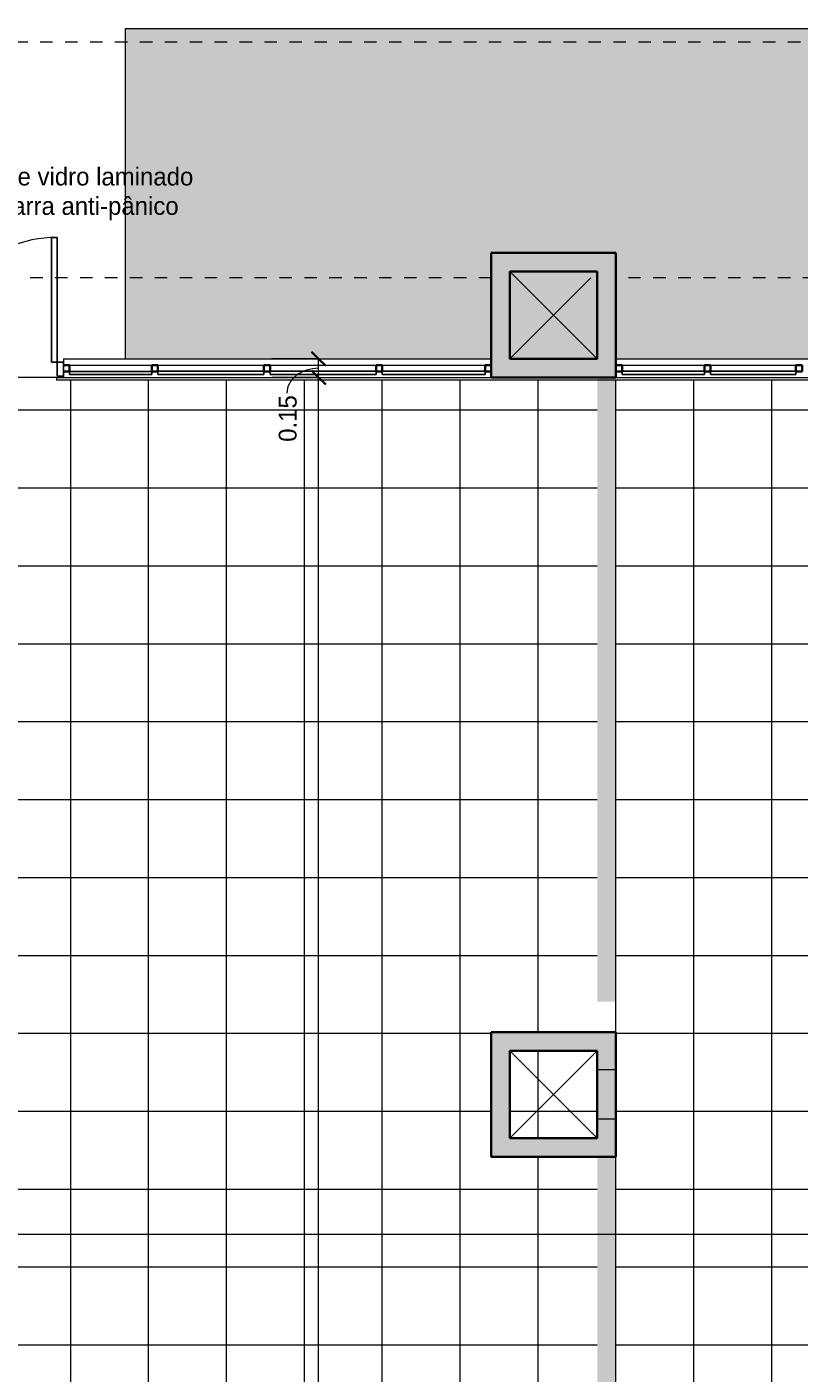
# Model space of a CAD drawing. Header units: metres. Extents: x -33 to 1508, y -379 to 284.
# Tile 160 of 186: x -24 to -18, y 21 to 32. Entities that reach past the tile are written whole.
import ezdxf

# ---------------------------------------------------------------- set-up
doc = ezdxf.new("R2010")
doc.units = ezdxf.units.M
doc.linetypes.add('Projeção', pattern=[0.003969, 0.002381, -0.001587])
for name, color, linetype, lineweight in [('A-ANNO-DIMS', 211, 'Continuous', 9), ('A-ANNO-DIMS-75', 211, 'Continuous', 9), ('A-DETL-GENF', 92, 'Continuous', 18), ('A-DETL-THIN', 151, 'Continuous', 18), ('A-DOOR', 31, 'Continuous', 18), ('A-DOOR-FRAM', 31, 'Continuous', 25), ('A-FLOR', 192, 'Continuous', 18), ('A-FLOR-OVHD', 1, 'Projeção', 18), ('A-FLOR-PATT', 8, 'Continuous', 18), ('A-GLAZ-CURT', 52, 'Continuous', 18), ('A-GLAZ-CWMG', 51, 'Continuous', 18), ('A-WALL', 113, 'Continuous', 18), ('A-WALL-PATT', 111, 'Continuous', 35), ('G-ANNO-SYMB', 111, 'Continuous', 9), ('G-ANNO-TEXT', 231, 'Continuous', 9)]:
    doc.layers.add(name, color=color, linetype=linetype, lineweight=lineweight)
doc.styles.add('Century Gothic', font='GOTHIC.TTF', dxfattribs={"height": 0.143711})
doc.dimstyles.new('Diagonal_-_2MM_Century_Gothic_-_M', dxfattribs={"dimscale": 0.3048, "dimtxt": 0.15, "dimasz": 0.369094, "dimexe": 0.049213, "dimexo": 0.0625, "dimgap": 0.369094, "dimtad": 1, "dimrnd": 0.01, "dimzin": 0, "dimdsep": 46, "dimtxsty": 'Century Gothic', "dimblk1": 'OBLIQUE', "dimblk2": 'OBLIQUE', "dimsah": 1, "dimcen": 0.09, "dimdle": 0.19685, "dimazin": 0, "dimtfac": 1, "dimtdec": 4, "dimtix": 1, "dimtmove": 1, "dimatfit": 3, "dimfxl": 1.230315, "dimfxlon": 1, "dimtvp": 1, "dimtolj": 1, "dimtzin": 0, "dimarcsym": 2})
doc.dimstyles.new('Diagonal_-_2MM_Century_Gothic_-_M_1', dxfattribs={"dimscale": 0.3048, "dimtxt": 0.15, "dimasz": 0.369094, "dimexe": 0.049213, "dimexo": 0.0625, "dimgap": 0.369094, "dimtad": 1, "dimrnd": 0.01, "dimzin": 0, "dimdsep": 46, "dimtxsty": 'Century Gothic', "dimblk1": 'OBLIQUE', "dimblk2": 'OBLIQUE', "dimsah": 1, "dimcen": 0.09, "dimdle": 0.19685, "dimazin": 0, "dimtfac": 1, "dimtdec": 4, "dimtix": 1, "dimtmove": 0, "dimatfit": 3, "dimfxl": 1.230315, "dimfxlon": 1, "dimtvp": 1, "dimtolj": 1, "dimtzin": 0, "dimarcsym": 2})

# ---------------------------------------------------------------- blocks, each defined once
blk = doc.blocks.new('Painel do sistema - Envidraçado-967515-1-PLANTA CONSTRUIR DEMOLIR')
at = {"layer": 'A-GLAZ-CURT', "lineweight": 25}
for p, q in [((0.342525, 0.0495), (-0.342525, 0.0495)), ((-0.342525, 0.0495), (-0.342525, 0.0245)), ((-0.342525, 0.0245), (0.342525, 0.0245)), ((0.342525, 0.0245), (0.342525, 0.0495))]:
    blk.add_line(p, q, dxfattribs=at)
blk = doc.blocks.new('Painel do sistema - Envidraçado-967516-1-PLANTA CONSTRUIR DEMOLIR')
at = {"layer": 'A-GLAZ-CURT', "lineweight": 25}
for p, q in [((0.330025, 0.0495), (-0.330025, 0.0495)), ((-0.330025, 0.0495), (-0.330025, 0.0245)), ((-0.330025, 0.0245), (0.330025, 0.0245)), ((0.330025, 0.0245), (0.330025, 0.0495))]:
    blk.add_line(p, q, dxfattribs=at)
blk = doc.blocks.new('Montante retangular - 50 x 150 mm-967428-1-PLANTA CONSTRUIR DEMOLIR')
at = {"layer": 'A-GLAZ-CWMG', "lineweight": 35}
for p, q in [((-0.05, 0.025), (0, 0.025)), ((-0.05, -0.025), (-0.05, 0.025)), ((0, 0.025), (0, -0.025)), ((0, -0.025), (-0.05, -0.025))]:
    blk.add_line(p, q, dxfattribs=at)
blk = doc.blocks.new('Montante retangular - 50 x 150 mm-962367-1-PLANTA CONSTRUIR DEMOLIR')
at = {"layer": 'A-GLAZ-CWMG'}
blk.add_line((-18.517, 29.185), (-17.832, 29.185), dxfattribs=at)
blk = doc.blocks.new('Montante retangular - 50 x 150 mm-962368-1-PLANTA CONSTRUIR DEMOLIR')
at = {"layer": 'A-GLAZ-CWMG'}
blk.add_line((-19.227, 29.185), (-18.567, 29.185), dxfattribs=at)
blk = doc.blocks.new('Montante retangular - 50 x 150 mm-967421-1-PLANTA CONSTRUIR DEMOLIR')
at = {"layer": 'A-GLAZ-CWMG', "lineweight": 35}
for p, q in [((-0.025, 0.025), (0.025, 0.025)), ((-0.025, -0.025), (-0.025, 0.025)), ((0.025, 0.025), (0.025, -0.025)), ((0.025, -0.025), (-0.025, -0.025))]:
    blk.add_line(p, q, dxfattribs=at)
blk = doc.blocks.new('Montante retangular - 50 x 150 mm-V18-1-PLANTA CONSTRUIR DEMOLIR')
at = {"layer": 'A-GLAZ-CWMG', "color": 20, "lineweight": 35}
for p, q in [((0, 0.025), (-0.05, 0.025)), ((-0.05, 0.025), (-0.05, -0.025)), ((0, -0.025), (0, 0.025)), ((-0.05, -0.025), (0, -0.025))]:
    blk.add_line(p, q, dxfattribs=at)
blk = doc.blocks.new('Painel do sistema - Envidraçado-967559-1-PLANTA CONSTRUIR DEMOLIR')
at = {"layer": 'A-GLAZ-CURT', "color": 10, "lineweight": 25}
for p, q in [((0.4125, 0.0495), (-0.4125, 0.0495)), ((-0.4125, 0.0495), (-0.4125, 0.0245)), ((-0.4125, 0.0245), (0.4125, 0.0245)), ((0.4125, 0.0245), (0.4125, 0.0495))]:
    blk.add_line(p, q, dxfattribs=at)
blk = doc.blocks.new('Painel do sistema - Envidraçado-967560-1-PLANTA CONSTRUIR DEMOLIR')
at = {"layer": 'A-GLAZ-CURT', "color": 10, "lineweight": 25}
for p, q in [((0.425, 0.0495), (-0.425, 0.0495)), ((-0.425, 0.0495), (-0.425, 0.0245)), ((-0.425, 0.0245), (0.425, 0.0245)), ((0.425, 0.0245), (0.425, 0.0495))]:
    blk.add_line(p, q, dxfattribs=at)
blk = doc.blocks.new('Painel do sistema - Envidraçado-2558244-1-PLANTA CONSTRUIR DEMOLIR')
at = {"layer": 'A-GLAZ-CURT', "color": 10, "lineweight": 25}
for p, q in [((0.33, 0.05), (-0.33, 0.05)), ((-0.33, 0.05), (-0.33, 0.025)), ((-0.33, 0.025), (0.33, 0.025)), ((0.33, 0.025), (0.33, 0.05))]:
    blk.add_line(p, q, dxfattribs=at)
blk = doc.blocks.new('Montante retangular - 50 x 150 mm-961897-1-PLANTA CONSTRUIR DEMOLIR')
at = {"layer": 'A-GLAZ-CWMG', "color": 1}
blk.add_line((-21.152, 29.185), (-20.327, 29.185), dxfattribs=at)
blk = doc.blocks.new('Montante retangular - 50 x 150 mm-961916-1-PLANTA CONSTRUIR DEMOLIR')
at = {"layer": 'A-GLAZ-CWMG', "color": 1}
blk.add_line((-22.052, 29.185), (-21.202, 29.185), dxfattribs=at)
blk = doc.blocks.new('Montante retangular - 50 x 150 mm-2558234-1-PLANTA CONSTRUIR DEMOLIR')
at = {"layer": 'A-GLAZ-CWMG', "color": 1}
blk.add_line((-23.661, 29.185), (-23.002, 29.185), dxfattribs=at)
blk = doc.blocks.new('Montante retangular - 50 x 150 mm-V20-1-PLANTA CONSTRUIR DEMOLIR')
at = {"layer": 'A-GLAZ-CWMG', "color": 20, "lineweight": 35}
for p, q in [((-0.025, 0.025), (0.025, 0.025)), ((-0.025, -0.025), (-0.025, 0.025)), ((0.025, 0.025), (0.025, -0.025)), ((0.025, -0.025), (-0.025, -0.025))]:
    blk.add_line(p, q, dxfattribs=at)
blk = doc.blocks.new('Double_Aluminum_Door_with_Transom_6328 - 6_-0_ x 7_-0_ x 9_-0_H_-1802340-1-PLANTA CONSTRUIR DEMOLIR')
at = {"layer": 'A-DOOR', "color": 10, "lineweight": 25}
for p, q in [((-1, 1.0496), (-0.95555, 1.0496)), ((-1, 0.0496), (-1, 1.0496)), ((-0.95555, 1.0496), (-0.95555, 0.0496)), ((0.95555, 1.0496), (0.95555, 0.0496)), ((1, 1.0496), (0.95555, 1.0496)), ((1, 0.0496), (1, 1.0496)), ((-0.95555, 0.0496), (-1, 0.0496)), ((0.95555, 0.0496), (1, 0.0496))]:
    blk.add_line(p, q, dxfattribs=at)
at = {"layer": 'A-DOOR', "color": 1}
for centre, start, end in [((-1, 0.0496), 360, 90), ((1, 0.0496), 90, 180)]:
    blk.add_arc(centre, 1, start, end, dxfattribs=at)
at = {"layer": 'A-DOOR-FRAM', "color": 10}
for p, q in [((-1, 0.0496), (-1.0508, 0.0496)), ((-1.0508, 0.0496), (-1.0508, -0.0647)), ((-1, -0.0647), (-1, 0.0496)), ((1.0508, 0.0496), (1, 0.0496)), ((1, 0.0496), (1, -0.0647)), ((1.0508, -0.0647), (1.0508, 0.0496)), ((-1.0508, -0.0647), (-1, -0.0647)), ((1, -0.0647), (1.0508, -0.0647))]:
    blk.add_line(p, q, dxfattribs=at)
blk = doc.blocks.new('Montante retangular - 50 x 150 mm-V22-1-PLANTA CONSTRUIR DEMOLIR')
at = {"layer": 'A-GLAZ-CWMG', "color": 20, "lineweight": 35}
for p, q in [((-0.05, 0.025), (0, 0.025)), ((-0.05, -0.025), (-0.05, 0.025)), ((0, -0.025), (-0.05, -0.025))]:
    blk.add_line(p, q, dxfattribs=at)
blk = doc.blocks.new('DIMBLOCK39-1-PLANTA CONSTRUIR DEMOLIR')
at = {"layer": 'A-ANNO-DIMS-75', "transparency": 16777216}
for p, q in [((-22.038, 29.085), (-21.648, 29.085)), ((-21.663, 29.085), (-22.038, 29.085)), ((-21.663, 4.995), (-21.663, 29.085)), ((-22.038, 4.995), (-21.648, 4.995)), ((-21.663, 4.995), (-22.038, 4.995))]:
    blk.add_line(p, q, dxfattribs=at)
at = {"layer": 'A-ANNO-DIMS-75', "lineweight": 35, "transparency": 16777216}
for p, q in [((-21.663, 29.085), (-21.719, 29.142)), ((-21.663, 29.085), (-21.606, 29.029)), ((-21.663, 4.995), (-21.719, 5.052)), ((-21.663, 4.995), (-21.606, 4.939))]:
    blk.add_line(p, q, dxfattribs=at)
at = {"layer": 'A-ANNO-DIMS-75', "color": 0, "transparency": 16777216, "insert": (-21.959, 16.789), "char_height": 0.1437, "width": 0.60286, "attachment_point": 1, "rotation": 90, "line_spacing_factor": 0.984117, "style": 'Century Gothic'}
blk.add_mtext('24.09', dxfattribs=at)
blk = doc.blocks.new('_Oblique')
at = {"color": 0, "linetype": 'ByBlock', "lineweight": -2}
blk.add_line((-0.5, -0.5), (0.5, 0.5), dxfattribs=at)
blk = doc.blocks.new('DIMBLOCK40-1-PLANTA CONSTRUIR DEMOLIR')
at = {"layer": 'A-ANNO-DIMS-75', "lineweight": 35, "transparency": 16777216}
for p, q in [((-21.663, 29.235), (-21.719, 29.292)), ((-21.663, 29.235), (-21.606, 29.179)), ((-21.663, 29.085), (-21.719, 29.142)), ((-21.663, 29.085), (-21.606, 29.029))]:
    blk.add_line(p, q, dxfattribs=at)
at = {"layer": 'A-ANNO-DIMS-75', "transparency": 16777216}
for p, q in [((-22.038, 29.235), (-21.648, 29.235)), ((-21.663, 29.235), (-22.038, 29.235)), ((-21.663, 29.085), (-21.663, 29.235)), ((-22.038, 29.085), (-21.648, 29.085)), ((-21.663, 29.085), (-22.038, 29.085))]:
    blk.add_line(p, q, dxfattribs=at)
blk.add_ellipse((-21.663, 28.96), major_axis=(0.254, 0), ratio=0.787044, start_param=1.570796, end_param=3.141593, dxfattribs=at)
at = {"layer": 'A-ANNO-DIMS-75', "color": 0, "transparency": 16777216, "insert": (-21.983, 28.57), "char_height": 0.1437, "width": 0.46857, "attachment_point": 1, "rotation": 90, "line_spacing_factor": 0.984117, "style": 'Century Gothic'}
blk.add_mtext('0.15', dxfattribs=at)

msp = doc.modelspace()

# ---------------------------------------------------------------- hatches: boundary and pattern name
at = {"layer": 'A-DETL-GENF'}
h = msp.add_hatch(color=2, dxfattribs=at)
h.paths.add_polyline_path([(-19.277, 6.08), (-19.277, 10.835), (-19.427, 10.835), (-19.427, 6.08), (-19.377, 6.08)], flags=0)
h.paths.add_polyline_path([(-19.277, 12.08), (-19.277, 16.835), (-19.427, 16.835), (-19.427, 12.08)], flags=0)
h.paths.add_polyline_path([(-19.427, 18.08), (-19.277, 18.08), (-19.277, 22.835), (-19.427, 22.835), (-19.427, 22.232)], flags=0)
h.paths.add_polyline_path([(-19.427, 24.08), (-19.277, 24.08), (-19.277, 29.08), (-19.427, 29.08), (-19.427, 24.346)], flags=0)
h.paths.add_polyline_path([(-9.558, 29.08), (-9.558, 29.23), (-9.882, 29.23), (-9.882, 29.08)], flags=0)
h.paths.add_polyline_path([(-11.297, 29.085), (-10.892, 29.085), (-10.892, 29.23), (-11.297, 29.23), (-11.297, 29.143)], flags=0)
at = {"layer": 'A-FLOR-PATT'}
h = msp.add_hatch(color=256, dxfattribs=at)
h.paths.add_polyline_path([(12.12, -28.517), (25.991, -28.517), (25.991, -28.481), (8.97, -28.481), (8.97, -19.309), (25.991, -19.309), (25.991, -13.265), (25.973, -13.265), (25.973, -4.781), (22.713, -4.781), (22.713, -4.845), (22.723, -4.845), (22.723, -4.795), (22.837, -4.795), (22.837, -4.845), (22.863, -4.845), (22.863, -6.165), (23.713, -6.165), (23.713, -7.165), (22.886, -7.165), (22.863, -8.873), (22.863, -12.515), (23.213, -12.515), (23.213, -13.515), (22.213, -13.515), (22.213, -12.665), (17.423, -12.665), (17.423, -13.515), (16.423, -13.515), (16.423, -12.665), (11.423, -12.665), (11.423, -13.515), (10.423, -13.515), (10.423, -12.665), (5.423, -12.665), (5.423, -13.515), (4.423, -13.515), (4.423, -12.665), (-0.577, -12.665), (-0.577, -19.815), (-0.077, -19.815), (-0.077, -21.315), (-1.628, -21.315), (-1.628, -20.815), (-6.427, -20.815), (-6.427, -21.02), (3.96, -28.517), (11.804, -28.517)], flags=0)
h.paths.add_polyline_path([(-32.827, -28.517), (-31.334, -28.517), (-32.827, -27.457)], flags=0)
h.paths.add_polyline_path([(-24.17, -21.315), (-23.877, -21.315), (-23.877, -20.315), (-26.884, -20.315), (-26.884, -12.765), (-27.884, -12.765), (-27.884, -13.29), (-29.027, -13.29), (-29.027, -11.79), (-28.512, -11.79), (-28.512, -1.515), (-29.027, -1.515), (-29.027, -0.015), (-28.512, -0.015), (-28.512, 4.335), (-29.027, 4.335), (-29.027, 5.835), (-28.527, 5.835), (-28.527, 10.835), (-29.027, 10.835), (-29.027, 11.835), (-28.527, 11.835), (-28.527, 16.835), (-29.027, 16.835), (-29.027, 17.835), (-28.527, 17.835), (-28.527, 22.835), (-29.027, 22.835), (-29.027, 23.835), (-28.527, 23.835), (-28.527, 29.085), (-29.027, 29.085), (-29.027, 30.085), (-28.027, 30.085), (-28.027, 29.235), (-26.212, 29.235), (-26.212, 31.885), (-28.177, 31.885), (-28.177, 31.898), (-32.827, 31.898), (-32.827, -16.332), (-26.884, -20.688), (-26.735, -20.79), (-26.575, -20.888), (-26.41, -20.976), (-26.239, -21.054), (-26.065, -21.122), (-25.887, -21.181), (-25.706, -21.229), (-25.522, -21.266), (-25.336, -21.293), (-25.15, -21.309), (-24.962, -21.315), (-24.64, -21.315)], flags=0)
h.paths.add_polyline_path([(-23.695, -21.165), (-22.527, -21.165), (-22.527, -20.315), (-23.727, -20.315), (-23.727, -21.165)], flags=0)
h.paths.add_polyline_path([(-1.478, -21.165), (-0.227, -21.165), (-0.227, -19.965), (-0.577, -19.965), (-0.577, -20.815), (-1.478, -20.815), (-1.478, -21.02)], flags=0)
h.paths.add_polyline_path([(-6.927, -16.716), (-6.827, -16.716), (-6.827, -16.566), (-6.877, -16.566), (-6.877, -16.715), (-6.927, -16.715)], flags=0)
h.paths.add_polyline_path([(-5.927, -16.716), (-5.927, -16.715), (-5.977, -16.715), (-5.977, -16.566), (-6.027, -16.566), (-6.027, -16.716), (-5.929, -16.716)], flags=0)
h.paths.add_polyline_path([(-30.771, -16.525), (-30.771, -14.525), (-29.471, -14.525), (-29.471, -16.525)], flags=0)
h.paths.add_polyline_path([(-11.234, -16.515), (-11.227, -16.515), (-11.227, -15.015), (-11.234, -15.015), (-11.234, -16.511)], flags=0)
h.paths.add_polyline_path([(-6.367, -15.415), (-6.257, -15.415), (-6.257, -15.265), (-6.367, -15.265), (-6.367, -15.395)], flags=0)
h.paths.add_polyline_path([(22.693, -13.365), (23.063, -13.365), (23.063, -12.665), (22.363, -12.665), (22.363, -13.365), (22.689, -13.365)], flags=0)
h.paths.add_polyline_path([(16.573, -13.365), (17.273, -13.365), (17.273, -12.665), (16.573, -12.665)], flags=0)
h.paths.add_polyline_path([(10.723, -13.365), (11.273, -13.365), (11.273, -12.665), (10.573, -12.665), (10.573, -13.365)], flags=0)
h.paths.add_polyline_path([(5.273, -13.365), (5.273, -12.665), (4.573, -12.665), (4.573, -13.365), (5.123, -13.365)], flags=0)
h.paths.add_polyline_path([(-28.324, -13.14), (-28.034, -13.14), (-28.034, -12.765), (-28.212, -12.765), (-28.212, -12.79), (-28.512, -12.79), (-28.512, -11.94), (-28.877, -11.94), (-28.877, -13.14), (-28.512, -13.14)], flags=0)
h.paths.add_polyline_path([(23.563, -7.015), (23.563, -6.315), (22.863, -6.315), (22.863, -7.015)], flags=0)
h.paths.add_polyline_path([(22.713, -2.781), (22.723, -2.781), (22.723, -2.744), (22.713, -2.744)], flags=0)
h.paths.add_polyline_path([(22.837, -2.781), (25.973, -2.781), (25.973, 3.385), (-0.297, 3.385), (-0.297, 1.435), (4.423, 1.435), (4.423, 2.285), (5.423, 2.285), (5.423, 1.435), (10.423, 1.435), (10.423, 2.285), (11.423, 2.285), (11.423, 1.435), (16.423, 1.435), (16.423, 2.285), (17.423, 2.285), (17.423, 1.435), (22.213, 1.435), (22.213, 2.285), (23.213, 2.285), (23.213, 1.285), (22.863, 1.285), (22.863, -0.165), (23.713, -0.165), (23.713, -1.165), (22.863, -1.165), (22.863, -2.744), (22.837, -2.744)], flags=0)
h.paths.add_polyline_path([(-6.587, -1.813), (-6.587, -1.813), (-7.996, -0.538), (-8.593, -1.198), (-8.489, -1.292), (-7.891, -0.632), (-6.587, -1.813)], flags=0)
h.paths.add_polyline_path([(-9.002, -1.65), (-9.002, -1.65), (-9.002, -1.65)], flags=0)
h.paths.add_polyline_path([(-28.805, -1.365), (-28.512, -1.365), (-28.512, -0.165), (-28.877, -0.165), (-28.877, -1.365)], flags=0)
h.paths.add_polyline_path([(-8.45, -1.248), (-8.554, -1.154), (-8.011, -0.555), (-7.912, -0.654), (-8.353, -1.141)], flags=0)
h.paths.add_polyline_path([(22.863, -1.015), (23.563, -1.015), (23.563, -0.315), (22.863, -0.315), (22.863, -0.865)], flags=0)
h.paths.add_polyline_path([(22.363, 1.435), (22.663, 1.435), (22.663, 1.685), (22.863, 1.685), (22.863, 1.435), (23.063, 1.435), (23.063, 2.135), (22.363, 2.135), (22.363, 1.685)], flags=0)
h.paths.add_polyline_path([(17.273, 1.435), (17.273, 2.135), (16.573, 2.135), (16.573, 1.435), (16.823, 1.435), (16.823, 1.685), (17.023, 1.685), (17.023, 1.435)], flags=0)
h.paths.add_polyline_path([(4.823, 1.435), (4.823, 1.685), (5.023, 1.685), (5.023, 1.435), (5.273, 1.435), (5.273, 2.135), (4.573, 2.135), (4.573, 1.435)], flags=0)
h.paths.add_polyline_path([(11.023, 1.435), (11.273, 1.435), (11.273, 2.135), (10.573, 2.135), (10.573, 1.435), (10.823, 1.435), (10.823, 1.685), (11.023, 1.685)], flags=0)
h.paths.add_polyline_path([(-28.877, 4.485), (-28.512, 4.485), (-28.512, 4.995), (-28.177, 4.995), (-28.177, 5.685), (-28.877, 5.685), (-28.877, 4.695)], flags=0)
h.paths.add_polyline_path([(-20.127, 4.995), (-19.377, 4.995), (-19.377, 5.685), (-20.127, 5.685), (-20.127, 5.001)], flags=0)
h.paths.add_polyline_path([(-5.077, 5.265), (-4.627, 5.265), (-4.627, 5.285), (-5.077, 5.285)], flags=0)
h.paths.add_polyline_path([(12.606, 5.275), (16.423, 5.275), (16.423, 6.185), (17.423, 6.185), (17.423, 5.275), (22.213, 5.275), (22.213, 6.185), (23.213, 6.185), (23.213, 5.275), (25.991, 5.275), (25.991, 10.835), (8.989, 10.835), (8.989, 31.898), (-1.527, 31.898), (-1.527, 30.085), (-0.677, 30.085), (-0.677, 29.085), (-1.527, 29.085), (-1.527, 23.835), (-0.677, 23.835), (-0.677, 22.835), (-1.527, 22.835), (-1.527, 17.835), (-0.677, 17.835), (-0.677, 16.835), (-1.527, 16.835), (-1.527, 11.835), (-0.677, 11.835), (-0.677, 10.975), (4.523, 10.975), (4.523, 6.185), (5.423, 6.185), (5.423, 5.275), (10.423, 5.275), (10.423, 6.185), (11.423, 6.185), (11.423, 5.275)], flags=0)
h.paths.add_polyline_path([(-2.302, 5.285), (-2.302, 5.285), (-3.418, 5.285)], flags=0)
h.paths.add_polyline_path([(22.513, 5.335), (23.063, 5.335), (23.063, 6.035), (22.363, 6.035), (22.363, 5.335)], flags=0)
h.paths.add_polyline_path([(17.123, 5.335), (17.273, 5.335), (17.273, 6.035), (16.573, 6.035), (16.573, 5.335), (16.723, 5.335)], flags=0)
h.paths.add_polyline_path([(4.723, 5.335), (5.273, 5.335), (5.273, 6.035), (4.573, 6.035), (4.573, 5.335)], flags=0)
h.paths.add_polyline_path([(11.123, 5.335), (11.273, 5.335), (11.273, 6.035), (10.573, 6.035), (10.573, 5.335), (10.723, 5.335)], flags=0)
h.paths.add_polyline_path([(-5.327, 6.335), (-3.437, 6.335), (-3.437, 31.885), (-8.177, 31.885), (-8.177, 29.235), (-5.477, 29.235), (-5.477, 30.085), (-4.477, 30.085), (-4.477, 29.085), (-5.327, 29.085), (-5.327, 23.835), (-4.477, 23.835), (-4.477, 22.835), (-5.327, 22.835), (-5.327, 17.835), (-4.477, 17.835), (-4.477, 16.835), (-5.327, 16.835), (-5.327, 11.835), (-4.477, 11.835), (-4.477, 10.835), (-5.327, 10.835), (-5.327, 9.243)], flags=0)
h.paths.add_polyline_path([(-1.523, 10.985), (-0.827, 10.985), (-0.827, 11.685), (-1.527, 11.685), (-1.527, 10.985)], flags=0)
h.paths.add_polyline_path([(-4.627, 10.985), (-4.627, 11.685), (-5.327, 11.685), (-5.327, 11.435), (-5.077, 11.435), (-5.077, 11.235), (-5.327, 11.235), (-5.327, 10.985), (-4.765, 10.985)], flags=0)
h.paths.add_polyline_path([(-28.877, 10.985), (-28.527, 10.985), (-28.527, 11.685), (-28.877, 11.685), (-28.877, 11.135)], flags=0)
h.paths.add_polyline_path([(-4.627, 16.985), (-4.627, 17.685), (-5.327, 17.685), (-5.327, 16.985)], flags=0)
h.paths.add_polyline_path([(-0.827, 16.985), (-0.827, 17.685), (-1.527, 17.685), (-1.527, 16.985)], flags=0)
h.paths.add_polyline_path([(-28.877, 16.985), (-28.527, 16.985), (-28.527, 17.685), (-28.877, 17.685), (-28.877, 17.135)], flags=0)
h.paths.add_polyline_path([(-5.327, 22.985), (-4.627, 22.985), (-4.627, 23.685), (-5.327, 23.685), (-5.327, 23.235)], flags=0)
h.paths.add_polyline_path([(-0.827, 22.985), (-0.827, 23.685), (-1.527, 23.685), (-1.527, 22.985)], flags=0)
h.paths.add_polyline_path([(-28.527, 22.985), (-28.527, 23.685), (-28.877, 23.685), (-28.877, 22.985)], flags=0)
h.paths.add_polyline_path([(-4.928, 29.235), (-4.627, 29.235), (-4.627, 29.935), (-5.327, 29.935), (-5.327, 29.235), (-5.172, 29.235)], flags=0)
h.paths.add_polyline_path([(-20.127, 29.235), (-19.427, 29.235), (-19.427, 29.935), (-20.127, 29.935)], flags=0)
h.paths.add_polyline_path([(-0.827, 29.235), (-0.827, 29.935), (-1.527, 29.935), (-1.527, 29.235)], flags=0)
h.paths.add_polyline_path([(-19.277, 29.235), (-12.677, 29.235), (-12.677, 31.885), (-23.212, 31.885), (-23.212, 29.235), (-20.277, 29.235), (-20.277, 30.085), (-19.277, 30.085), (-19.277, 29.935)], flags=0)
h.paths.add_polyline_path([(-28.527, 29.235), (-28.177, 29.235), (-28.177, 29.935), (-28.877, 29.935), (-28.877, 29.235)], flags=0)
h = msp.add_hatch(dxfattribs=at)
h.set_pattern_fill('FP_1', color=256, style=0, pattern_type=2)
h.set_pattern_definition([(270, (0.723, 8.2), (0.625, 4e-17), []), (0, (0.723, 8.2), (0, 0.625), [])])
h.paths.add_polyline_path([(4.573, -12.515), (22.693, -12.515), (22.693, -4.665), (22.713, -4.665), (22.713, -2.829), (22.693, -2.829), (22.693, 1.265), (-1.317, 1.265), (-1.317, 1.535), (-1.547, 1.535), (-2.126, 2.068), (-2.484, 1.679), (-2.521, 1.713), (-2.487, 1.749), (-2.505, 1.766), (-2.215, 2.082), (-2.196, 2.065), (-2.163, 2.102), (-2.231, 2.164), (-2.13, 2.275), (-1.489, 1.685), (-1.297, 1.685), (-1.297, 5.185), (-1.677, 5.185), (-1.677, 5.285), (-4.477, 5.285), (-4.477, 5.115), (-5.077, 5.115), (-5.077, 4.85), (-4.858, 4.655), (-4.971, 4.528), (-5.036, 4.586), (-5.056, 4.563), (-5.037, 4.547), (-5.293, 4.26), (-5.312, 4.275), (-5.345, 4.239), (-5.382, 4.272), (-5.073, 4.619), (-5.497, 4.996), (-5.497, 29.085), (-9.558, 29.085), (-9.558, 29.08), (-9.882, 29.08), (-9.882, 29.085), (-11.407, 29.085), (-11.407, 29.065), (-19.277, 29.065), (-19.277, 24.08), (-19.427, 24.08), (-19.427, 29.065), (-23.767, 29.065), (-23.767, 29.085), (-25.707, 29.085), (-25.707, 29.065), (-28.367, 29.065), (-28.367, 29.085), (-28.377, 29.085), (-28.377, 5.835), (-28.044, 5.835), (-28.044, 5.837), (-27.534, 5.837), (-27.534, 5.179), (-28.027, 5.179), (-28.027, 4.995), (-20.297, 4.995), (-20.297, 5.845), (-20.277, 5.845), (-20.277, 5.835), (-19.227, 5.835), (-19.227, 5.825), (-17.283, 5.825), (-15.267, 7.841), (-15.267, 9.606), (-12.967, 9.606), (-12.967, 9.09), (-9.688, 9.09), (-9.688, 6.24), (-9.888, 6.24), (-9.888, 8.89), (-12.967, 8.89), (-12.967, 7.127), (-12.946, 7.113), (-12.838, 7.032), (-12.739, 6.941), (-12.649, 6.841), (-12.568, 6.733), (-12.495, 6.613), (-12.437, 6.498), (-12.389, 6.372), (-12.967, 5.794), (-12.967, 2.51), (-11.594, 3.883), (-11.466, 3.833), (-11.348, 3.773), (-11.234, 3.702), (-11.127, 3.621), (-11.028, 3.53), (-10.937, 3.43), (-10.856, 3.322), (-10.783, 3.202), (-10.726, 3.087), (-10.677, 2.961), (-12.967, 0.671), (-12.967, -0.892), (-15.267, -0.892), (-15.267, 3.494), (-15.438, 3.323), (-15.569, 3.374), (-15.684, 3.432), (-15.8, 3.503), (-15.906, 3.583), (-16.006, 3.674), (-16.097, 3.773), (-16.179, 3.88), (-16.25, 3.994), (-16.311, 4.114), (-16.36, 4.239), (-15.267, 5.332), (-15.267, 7.559), (-17, 5.825), (-16.427, 5.825), (-16.427, 5.675), (-17.15, 5.675), (-17.577, 5.248), (-17.577, 3.3), (-16.797, 3.3), (-16.797, 3.225), (-16.077, 3.225), (-16.077, -3.539), (-14.64, -3.539), (-14.64, -3.484), (-14.26, -3.484), (-14.26, -3.539), (-14.18, -3.539), (-14.18, -3.484), (-13.8, -3.484), (-13.8, -3.539), (-13.62, -3.539), (-13.62, -3.484), (-13.24, -3.484), (-13.24, -3.539), (-13.16, -3.539), (-13.16, -3.484), (-12.78, -3.484), (-12.78, -3.539), (-12.399, -3.539), (-11.954, -3.047), (-12.473, -2.577), (-9.911, 0.252), (-10.912, 1.158), (-9.071, 3.19), (-6.423, 3.19), (-6.317, 3.297), (-6.281, 3.261), (-5.96, 3.622), (-5.923, 3.589), (-5.956, 3.552), (-5.938, 3.535), (-6.194, 3.248), (-6.212, 3.264), (-6.245, 3.227), (-6.264, 3.244), (-6.211, 3.19), (-6.361, 3.04), (-6.53, 3.04), (-6.488, 2.998), (-6.485, 3.001), (-6.476, 3), (-6.432, 2.956), (-6.439, 2.949), (-6.423, 2.932), (-6.5, 2.855), (-5.917, 2.271), (-5.945, 2.243), (-6.545, 2.843), (-6.552, 2.836), (-6.597, 2.881), (-6.597, 2.889), (-6.594, 2.892), (-6.623, 2.921), (-6.623, 2.865), (-7.023, 2.865), (-7.023, 3.04), (-9.005, 3.04), (-9.659, 2.317), (-5.805, -1.172), (-6.207, -1.617), (-4.762, -2.926), (-3.861, -1.931), (-3.861, 0.105), (-4.263, 0.105), (-4.263, 0.505), (-4.222, 0.505), (-4.256, 0.54), (-4.249, 0.547), (-4.849, 1.147), (-4.821, 1.175), (-4.237, 0.592), (-4.16, 0.67), (-4.143, 0.653), (-4.136, 0.66), (-4.091, 0.615), (-4.091, 0.607), (-4.094, 0.604), (-3.995, 0.505), (-3.861, 0.505), (-3.861, 0.355), (-3.562, 0.655), (-3.526, 0.619), (-3.493, 0.656), (-3.511, 0.672), (-3.221, 0.988), (-3.202, 0.971), (-3.169, 1.008), (-3.132, 0.974), (-3.49, 0.585), (-3.509, 0.602), (-3.455, 0.549), (-3.711, 0.293), (-3.711, -1.989), (-4.919, -3.323), (-4.919, -3.323), (-5.389, -3.842), (-6.501, -2.835), (-9.063, -5.665), (-9.507, -5.262), (-9.933, -5.732), (-9.933, -6.363), (-9.853, -6.363), (-9.853, -6.66), (-9.933, -6.66), (-9.933, -6.703), (-9.853, -6.703), (-9.853, -6.982), (-9.933, -6.982), (-9.933, -7.123), (-9.853, -7.123), (-9.853, -7.42), (-9.933, -7.42), (-9.933, -7.463), (-9.853, -7.463), (-9.853, -7.742), (-9.933, -7.742), (-9.933, -9.365), (-3.187, -9.365), (-3.187, -10.195), (-3.093, -10.195), (-3.093, -10.865), (-1.12, -10.865), (-0.727, -10.472), (-0.727, -9.715), (-0.577, -9.715), (-0.577, -10.322), (1.2, -8.544), (-0.899, -8.544), (-2.357, -10.002), (-2.488, -9.951), (-2.603, -9.893), (-2.717, -9.823), (-2.825, -9.742), (-2.925, -9.651), (-3.016, -9.552), (-3.097, -9.445), (-3.169, -9.331), (-3.229, -9.211), (-3.279, -9.085), (-2.738, -8.544), (-7.284, -8.544), (-7.284, -6.244), (-5.56, -6.244), (-3.641, -4.326), (-3.514, -4.376), (-3.396, -4.435), (-3.282, -4.507), (-3.175, -4.588), (-3.075, -4.679), (-2.985, -4.779), (-2.904, -4.887), (-2.831, -5.007), (-2.773, -5.122), (-2.725, -5.248), (-3.722, -6.244), (-0.438, -6.244), (-0.224, -6.031), (-0.097, -6.081), (0.022, -6.141), (0.136, -6.212), (0.179, -6.244), (2.522, -6.244), (2.522, -3.223), (-0.078, -3.223), (-0.078, -3.023), (2.648, -3.023), (2.648, -6.244), (3.213, -6.244), (3.213, -8.544), (1.483, -8.544), (-0.577, -10.605), (-0.577, -12.515), (4.423, -12.515)], flags=0)
h.paths.add_polyline_path([(-3.187, -12.515), (-0.727, -12.515), (-0.727, -10.755), (-1.037, -11.065), (-3.093, -11.065), (-3.093, -11.895), (-3.187, -11.895), (-3.187, -12.469)], flags=0)
h.paths.add_polyline_path([(-2.373, -9.943), (-0.975, -8.544), (-2.667, -8.544), (-3.221, -9.099), (-3.173, -9.213), (-3.116, -9.322), (-3.049, -9.426), (-2.974, -9.524), (-2.891, -9.615), (-2.799, -9.698), (-2.701, -9.773), (-2.597, -9.839), (-2.482, -9.898)], flags=0)
h.paths.add_polyline_path([(-0.367, -6.244), (0.093, -6.244), (0.013, -6.193), (-0.099, -6.135), (-0.211, -6.088), (-0.224, -6.102)], flags=0)
h.paths.add_polyline_path([(-5.489, -6.244), (-3.797, -6.244), (-2.784, -5.231), (-2.833, -5.112), (-2.891, -5.001), (-2.954, -4.903), (-3.029, -4.805), (-3.112, -4.714), (-3.203, -4.63), (-3.301, -4.555), (-3.405, -4.488), (-3.516, -4.43), (-3.628, -4.383), (-5.256, -6.011)], flags=0)
h.paths.add_polyline_path([(-0.201, -5.185), (-0.814, -5.185), (-0.814, -4.88), (-1.306, -4.88), (-1.306, -4.86), (-1.286, -4.86), (-1.286, -4.385), (-1.306, -4.385), (-1.306, -4.365), (-0.814, -4.365), (-0.814, -3.985), (0.086, -3.985), (0.086, -5.185)], flags=0)
h.paths.add_polyline_path([(-2.214, -5.185), (-2.214, -3.985), (-1.314, -3.985), (-1.314, -5.185), (-2.039, -5.185)], flags=0)
h.paths.add_polyline_path([(-8.465, -4.856), (-8.109, -4.463), (-8.11, -4.462), (-8.466, -4.855), (-8.466, -4.856)], flags=0)
h.paths.add_polyline_path([(-8.076, -4.426), (-7.72, -4.033), (-7.721, -4.032), (-8.076, -4.425), (-8.076, -4.426)], flags=0)
h.paths.add_polyline_path([(-7.686, -3.996), (-7.33, -3.603), (-7.331, -3.602), (-7.687, -3.995)], flags=0)
h.paths.add_polyline_path([(-4.762, -2.926), (-6.207, -1.617), (-5.805, -1.172), (-4.359, -2.481), (-4.762, -2.926)], flags=0)
h.paths.add_polyline_path([(-11.412, -2.188), (-11.412, -2.187), (-11.651, -1.969), (-11.297, -1.577), (-11.298, -1.577), (-11.653, -1.969), (-11.412, -2.187)], flags=0)
h.paths.add_polyline_path([(-6.587, -1.813), (-6.587, -1.813), (-7.884, -0.639), (-7.878, -0.631), (-7.989, -0.531), (-7.996, -0.538), (-8.589, -0.001), (-8.589, -0.001), (-6.587, -1.813)], flags=0)
h.paths.add_polyline_path([(-11.023, -1.758), (-11.023, -1.757), (-11.262, -1.539), (-10.907, -1.147), (-10.909, -1.147), (-11.264, -1.539), (-11.023, -1.757)], flags=0)
h.paths.add_polyline_path([(-1.179, -1.545), (-1.294, -1.545), (-1.29, -1.515), (-1.279, -1.487), (-1.261, -1.462), (-1.237, -1.443), (-1.209, -1.431), (-1.179, -1.426), (-1.179, -1.515)], flags=0)
h.paths.add_polyline_path([(-1.179, -1.665), (-1.179, -1.545), (-1.054, -1.545), (-1.057, -1.573), (-1.067, -1.599), (-1.082, -1.622), (-1.102, -1.641), (-1.125, -1.655), (-1.152, -1.663)], flags=0)
h.paths.add_polyline_path([(-10.873, -1.11), (-10.517, -0.717), (-10.518, -0.716), (-10.874, -1.109)], flags=0)
h.paths.add_polyline_path([(-12.967, 0.747), (-10.736, 2.978), (-10.786, 3.097), (-10.843, 3.208), (-10.906, 3.306), (-10.981, 3.404), (-11.064, 3.495), (-11.155, 3.579), (-11.253, 3.654), (-11.357, 3.721), (-11.469, 3.779), (-11.58, 3.825), (-12.967, 2.439), (-12.967, 1.691)], flags=0)
h.paths.add_polyline_path([(-4.782, 1.143), (-5.949, 2.31), (-5.92, 2.338), (-4.754, 1.172)], flags=0)
h.paths.add_polyline_path([(-18.497, 3.225), (-18.497, 3.3), (-17.777, 3.3), (-17.777, 5.331), (-17.433, 5.675), (-19.227, 5.675), (-19.227, 3.225)], flags=0)
h.paths.add_polyline_path([(-15.455, 3.382), (-15.267, 3.569), (-15.267, 5.261), (-16.302, 4.226), (-16.255, 4.112), (-16.197, 4.003), (-16.131, 3.899), (-16.055, 3.801), (-15.972, 3.71), (-15.881, 3.627), (-15.783, 3.552), (-15.678, 3.486), (-15.564, 3.427)], flags=0)
h.paths.add_polyline_path([(-11.076, 4.117), (-11.913, 4.117), (-11.913, 5.017), (-10.717, 5.017), (-10.717, 4.117), (-11, 4.117)], flags=0)
h.paths.add_polyline_path([(-11.053, 5.025), (-11.073, 5.025), (-11.073, 5.045), (-11.077, 5.045), (-11.077, 5.04), (-11.587, 5.04), (-11.587, 5.517), (-11.913, 5.517), (-11.913, 6.417), (-10.717, 6.417), (-10.717, 5.517), (-11.053, 5.517), (-11.053, 5.045)], flags=0)
h.paths.add_polyline_path([(-27.938, 5.339), (-27.684, 5.339), (-27.684, 5.679), (-28.027, 5.679), (-28.027, 5.339)], flags=0)
h.paths.add_polyline_path([(-12.967, 5.869), (-12.447, 6.389), (-12.497, 6.508), (-12.555, 6.619), (-12.617, 6.717), (-12.692, 6.815), (-12.776, 6.906), (-12.867, 6.99), (-12.967, 7.067), (-12.967, 6.372)], flags=0)
h.paths.add_polyline_path([(-19.377, 6.08), (-19.427, 6.08), (-19.427, 10.835), (-20.277, 10.835), (-20.277, 11.835), (-19.277, 11.835), (-19.277, 6.08)], flags=0)
h.paths.add_polyline_path([(-19.427, 10.985), (-19.427, 11.685), (-20.127, 11.685), (-20.127, 10.985)], flags=0)
h.paths.add_polyline_path([(-19.277, 12.08), (-19.427, 12.08), (-19.427, 16.835), (-20.277, 16.835), (-20.277, 17.835), (-19.277, 17.835), (-19.277, 16.794)], flags=0)
h.paths.add_polyline_path([(-20.127, 16.985), (-19.427, 16.985), (-19.427, 17.685), (-20.127, 17.685), (-20.127, 17.08)], flags=0)
h.paths.add_polyline_path([(-19.427, 18.08), (-19.427, 22.835), (-20.277, 22.835), (-20.277, 23.835), (-19.277, 23.835), (-19.277, 18.08)], flags=0)
h.paths.add_polyline_path([(-20.127, 22.985), (-19.427, 22.985), (-19.427, 23.685), (-20.127, 23.685), (-20.127, 23.08)], flags=0)
at = {"layer": 'A-WALL-PATT', "lineweight": 18}
for points in [[(-20.277, 29.235), (-20.127, 29.235), (-20.127, 30.085), (-20.277, 30.085)], [(-19.427, 29.935), (-19.427, 30.085), (-20.127, 30.085), (-20.127, 29.935)], [(-19.427, 29.235), (-19.277, 29.235), (-19.277, 30.085), (-19.427, 30.085), (-19.427, 29.935)], [(-19.277, 29.085), (-19.277, 29.235), (-20.277, 29.235), (-20.277, 29.085)], [(-20.277, 22.985), (-20.127, 22.985), (-20.127, 23.835), (-20.277, 23.835)], [(-19.427, 23.685), (-19.427, 23.835), (-20.127, 23.835), (-20.127, 23.685)], [(-19.277, 23.535), (-19.277, 23.835), (-19.427, 23.835), (-19.427, 23.535)], [(-19.277, 23.135), (-19.277, 23.535), (-19.427, 23.535), (-19.427, 23.135)], [(-19.427, 22.835), (-19.277, 22.835), (-19.277, 23.135), (-19.427, 23.135), (-19.427, 22.985)], [(-19.427, 22.835), (-19.427, 22.985), (-20.277, 22.985), (-20.277, 22.835)]]:
    msp.add_hatch(color=256, dxfattribs=at).paths.add_polyline_path(points, flags=0)

# ---------------------------------------------------------------- linework, layer by layer
at = {"layer": 'A-DETL-THIN'}
for p, q in [((-20.127, 29.935), (-19.427, 29.235)), ((-19.477, 29.885), (-20.127, 29.235)), ((-20.127, 23.685), (-19.427, 22.985)), ((-19.427, 23.685), (-20.127, 22.985))]:
    msp.add_line(p, q, dxfattribs=at)
at = {"layer": 'A-FLOR'}
for p, q in [((-23.212, 29.235), (-23.212, 31.885)), ((-23.212, 31.885), (-12.677, 31.885)), ((-23.767, 29.085), (-25.707, 29.085))]:
    msp.add_line(p, q, dxfattribs=at)
at = {"layer": 'A-FLOR-OVHD'}
for p, q in [((-3.797, 31.775), (-28.677, 31.775)), ((-20.277, 29.885), (-28.027, 29.885)), ((-5.477, 29.885), (-19.277, 29.885))]:
    msp.add_line(p, q, dxfattribs=at)
at = {"layer": 'A-WALL', "color": 250, "lineweight": 35}
for p, q in [((-20.277, 30.085), (-20.277, 29.085)), ((-19.277, 30.085), (-20.277, 30.085)), ((-19.277, 29.085), (-19.277, 30.085)), ((-20.127, 29.235), (-20.127, 29.935)), ((-20.127, 29.935), (-19.427, 29.935)), ((-19.427, 29.935), (-19.427, 29.235)), ((-19.427, 29.235), (-20.127, 29.235)), ((-20.277, 29.085), (-19.277, 29.085)), ((-20.277, 23.835), (-20.277, 22.835)), ((-19.277, 23.835), (-20.277, 23.835)), ((-19.277, 22.835), (-19.277, 23.835)), ((-20.127, 22.985), (-20.127, 23.685)), ((-20.127, 23.685), (-19.427, 23.685)), ((-19.427, 23.685), (-19.427, 22.985)), ((-19.427, 22.985), (-20.127, 22.985)), ((-20.277, 22.835), (-19.277, 22.835))]:
    msp.add_line(p, q, dxfattribs=at)
at = {"layer": 'A-WALL', "color": 1}
for p, q in [((-23.711, 29.235), (-20.277, 29.235)), ((-23.711, 29.235), (-23.711, 29.21)), ((-23.711, 29.096), (-23.711, 29.085))]:
    msp.add_line(p, q, dxfattribs=at)
at = {"layer": 'A-WALL'}
for p, q in [((-19.277, 29.235), (-13.627, 29.235)), ((-23.767, 29.085), (-20.277, 29.085)), ((-23.767, 29.085), (-23.767, 29.065)), ((-11.407, 29.065), (-23.767, 29.065)), ((-19.277, 29.085), (-13.627, 29.085)), ((-19.427, 23.535), (-19.277, 23.535)), ((-19.277, 23.135), (-19.427, 23.135))]:
    msp.add_line(p, q, dxfattribs=at)
at = {"layer": 'G-ANNO-SYMB'}
msp.add_line((-29.552, 22.214), (-4.719, 22.214), dxfattribs=at)
msp.add_line((-29.552, 22.214), (-4.719, 22.214), dxfattribs=at)
msp.add_line((-29.552, 22.214), (-4.719, 22.214), dxfattribs=at)

# ---------------------------------------------------------------- block references
at = {"layer": 'A-DOOR', "color": 1}
msp.add_blockref('Double_Aluminum_Door_with_Transom_6328 - 6_-0_ x 7_-0_ x 9_-0_H_-1802340-1-PLANTA CONSTRUIR DEMOLIR', (-24.762, 29.16), dxfattribs=at)
at = {"layer": 'A-GLAZ-CURT', "color": 1, "rotation": 180}
for name, p in [('Painel do sistema - Envidraçado-2558244-1-PLANTA CONSTRUIR DEMOLIR', (-23.332, 29.16)), ('Painel do sistema - Envidraçado-967560-1-PLANTA CONSTRUIR DEMOLIR', (-22.527, 29.16)), ('Painel do sistema - Envidraçado-967560-1-PLANTA CONSTRUIR DEMOLIR', (-21.627, 29.16)), ('Painel do sistema - Envidraçado-967559-1-PLANTA CONSTRUIR DEMOLIR', (-20.74, 29.16))]:
    msp.add_blockref(name, p, dxfattribs=at)
at = {"layer": 'A-GLAZ-CURT', "rotation": 180}
for name, p in [('Painel do sistema - Envidraçado-967516-1-PLANTA CONSTRUIR DEMOLIR', (-18.897, 29.16)), ('Painel do sistema - Envidraçado-967515-1-PLANTA CONSTRUIR DEMOLIR', (-18.175, 29.16))]:
    msp.add_blockref(name, p, dxfattribs=at)
at = {"layer": 'A-GLAZ-CWMG', "color": 1, "extrusion": (0, 0, -1)}
for name, p in [('Montante retangular - 50 x 150 mm-V22-1-PLANTA CONSTRUIR DEMOLIR', (23.711, 29.16)), ('Montante retangular - 50 x 150 mm-V20-1-PLANTA CONSTRUIR DEMOLIR', (22.977, 29.16)), ('Montante retangular - 50 x 150 mm-V20-1-PLANTA CONSTRUIR DEMOLIR', (22.077, 29.16)), ('Montante retangular - 50 x 150 mm-V20-1-PLANTA CONSTRUIR DEMOLIR', (21.177, 29.16))]:
    msp.add_blockref(name, p, dxfattribs=at)
at = {"layer": 'A-GLAZ-CWMG', "color": 1}
for name, p in [('Montante retangular - 50 x 150 mm-2558234-1-PLANTA CONSTRUIR DEMOLIR', (0, 0)), ('Montante retangular - 50 x 150 mm-961916-1-PLANTA CONSTRUIR DEMOLIR', (-0.9, 0)), ('Montante retangular - 50 x 150 mm-961916-1-PLANTA CONSTRUIR DEMOLIR', (0, 0)), ('Montante retangular - 50 x 150 mm-961897-1-PLANTA CONSTRUIR DEMOLIR', (0, 0)), ('Montante retangular - 50 x 150 mm-V18-1-PLANTA CONSTRUIR DEMOLIR', (-20.277, 29.16))]:
    msp.add_blockref(name, p, dxfattribs=at)
at = {"layer": 'A-GLAZ-CWMG', "extrusion": (0, 0, -1)}
for name, p in [('Montante retangular - 50 x 150 mm-967428-1-PLANTA CONSTRUIR DEMOLIR', (19.277, 29.16)), ('Montante retangular - 50 x 150 mm-967421-1-PLANTA CONSTRUIR DEMOLIR', (18.542, 29.16)), ('Montante retangular - 50 x 150 mm-967421-1-PLANTA CONSTRUIR DEMOLIR', (17.807, 29.16))]:
    msp.add_blockref(name, p, dxfattribs=at)
at = {"layer": 'A-GLAZ-CWMG'}
for name in ['Montante retangular - 50 x 150 mm-962368-1-PLANTA CONSTRUIR DEMOLIR', 'Montante retangular - 50 x 150 mm-962367-1-PLANTA CONSTRUIR DEMOLIR']:
    msp.add_blockref(name, (0, 0), dxfattribs=at)

# ---------------------------------------------------------------- texts
at = {"layer": 'G-ANNO-TEXT', "color": 7, "insert": (-24.698, 30.77), "char_height": 0.14371, "width": 2.7792, "attachment_point": 1, "line_spacing_factor": 0.984117, "style": 'Century Gothic'}
msp.add_mtext('Porta de vidro laminado\\P com barra anti-pânico', dxfattribs=at)

# ---------------------------------------------------------------- dimensions: what is measured, and where the dimension line sits
at = {"layer": 'A-ANNO-DIMS'}
dim = msp.add_linear_dim(base=(-21.663, 29.235), p1=(-22.038, 29.085), p2=(-22.038, 29.235), angle=90, dimstyle='Diagonal_-_2MM_Century_Gothic_-_M', override={"dimpost": '<>', "dimfxl": 0.15}, dxfattribs=at)
dim.commit()
dim.dimension.update_dxf_attribs({"geometry": 'DIMBLOCK40-1-PLANTA CONSTRUIR DEMOLIR', "text_midpoint": (-21.888, 28.804), "dimtype": 160, "text_rotation": 90})
dim = msp.add_linear_dim(base=(-21.663, 29.085), p1=(-22.038, 4.995), p2=(-22.038, 29.085), angle=90, dimstyle='Diagonal_-_2MM_Century_Gothic_-_M_1', override={"dimpost": '<>', "dimfxl": 24.090081}, dxfattribs=at)
dim.commit()
dim.dimension.update_dxf_attribs({"geometry": 'DIMBLOCK39-1-PLANTA CONSTRUIR DEMOLIR', "text_midpoint": (-21.851, 17.04)})

doc.saveas('drawing.dxf')
